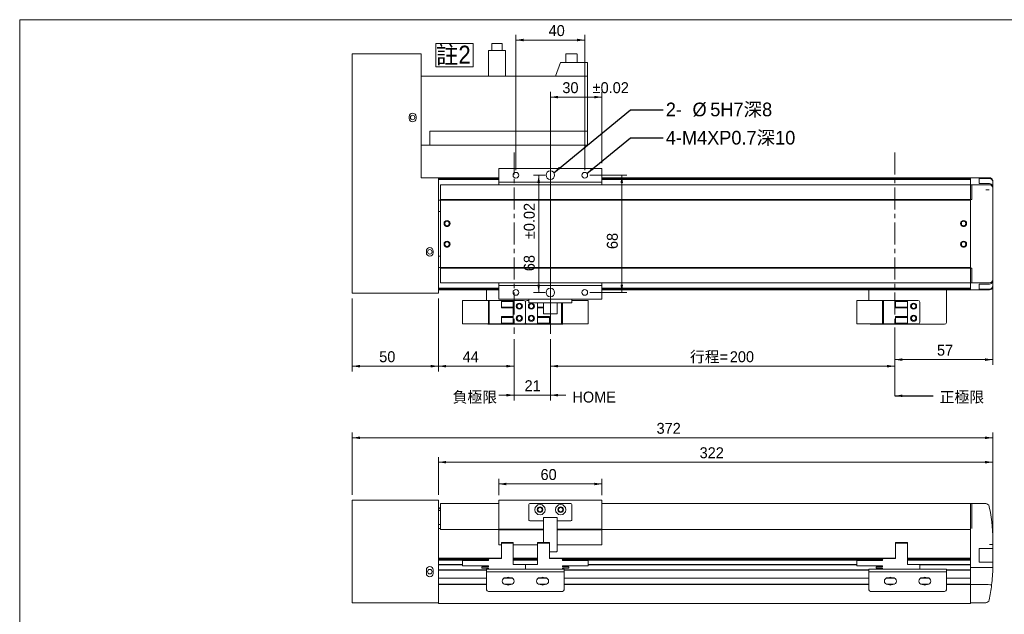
# Model space of a CAD drawing. Header units: millimetres. Extents: x 4 to 887, y 3 to 627.
# Tile 2 of 3: x 4 to 575, y 282 to 627. Entities that reach past the tile are written whole.
import ezdxf

# ---------------------------------------------------------------- set-up
doc = ezdxf.new("R2010")
doc.units = ezdxf.units.MM
doc.linetypes.add('CENTERX2', pattern=[20.32, 12.7, -2.54, 2.54, -2.54])
doc.layers.add('BORDER', color=7, linetype='Continuous', lineweight=0)
doc.styles.add('SLDTEXTSTYLE0', font='swtxt.ttf', dxfattribs={"width": 0.993})
doc.styles.add('SLDTEXTSTYLE1', font='GOTHIC.TTF', dxfattribs={"width": 0.913})
doc.styles.get("Standard").update_dxf_attribs({"font": 'swtxt.ttf'})
doc.dimstyles.new('SLDDIMSTYLE0', dxfattribs={"dimtxt": 6.207103, "dimasz": 4.5, "dimexe": 0, "dimexo": 0.0625, "dimgap": 1.551776, "dimtad": 1, "dimtoh": 1, "dimdec": 3, "dimzin": 12, "dimdsep": 46, "dimtxsty": 'SLDTEXTSTYLE0', "dimsah": 1, "dimcen": 0.09, "dimadec": 0, "dimazin": 0, "dimtfac": 1, "dimtdec": 3, "dimtofl": 0, "dimtmove": 0, "dimatfit": 3, "dimfxl": 0, "dimtolj": 1, "dimtzin": 12, "dimarcsym": 0})
doc.dimstyles.new('SLDDIMSTYLE1', dxfattribs={"dimtxt": 6.207103, "dimasz": 4.5, "dimexe": 0, "dimexo": 0.0625, "dimgap": 1.551776, "dimtad": 1, "dimtoh": 1, "dimdec": 0, "dimzin": 12, "dimdsep": 46, "dimtxsty": 'SLDTEXTSTYLE0', "dimsah": 1, "dimcen": 0.09, "dimadec": 0, "dimazin": 0, "dimtfac": 1, "dimtdec": 3, "dimtofl": 0, "dimtmove": 0, "dimatfit": 3, "dimfxl": 0, "dimtolj": 1, "dimtzin": 12, "dimarcsym": 0})
doc.dimstyles.new('SLDDIMSTYLE2', dxfattribs={"dimtxt": 4.5, "dimasz": 4.5, "dimexe": 0, "dimexo": 0.0625, "dimgap": 1.125, "dimtad": 0, "dimtih": 1, "dimtoh": 1, "dimdec": 0, "dimzin": 0, "dimdsep": 46, "dimtxsty": 'Standard', "dimsah": 1, "dimcen": 0.09, "dimadec": 0, "dimazin": 0, "dimtfac": 1, "dimtdec": 0, "dimtofl": 0, "dimtmove": 0, "dimatfit": 3, "dimfxl": 0, "dimtolj": 1, "dimtzin": 0, "dimarcsym": 0})
doc.dimstyles.new('SLDDIMSTYLE3', dxfattribs={"dimtxt": 6.207103, "dimasz": 4.5, "dimexe": 0, "dimexo": 0.0625, "dimgap": 1.551776, "dimtad": 1, "dimtoh": 1, "dimdec": 3, "dimzin": 12, "dimdsep": 46, "dimtxsty": 'SLDTEXTSTYLE0', "dimsah": 1, "dimcen": 0.09, "dimadec": 0, "dimazin": 0, "dimtol": 1, "dimtp": 0.02, "dimtm": 0.02, "dimtfac": 1, "dimtofl": 0, "dimtmove": 0, "dimatfit": 3, "dimfxl": 0, "dimtolj": 1, "dimarcsym": 0})

# ---------------------------------------------------------------- blocks, each defined once
blk = doc.blocks.new('*D3')
at = {"layer": 'BORDER'}
for p, q in [((281.81, 350.83), (281.81, 360.24)), ((341.81, 357.24), (281.81, 357.24)), ((341.81, 350.83), (341.81, 360.24))]:
    blk.add_line(p, q, dxfattribs=at)
for points in [[(281.81, 357.24), (286.31, 356.49), (286.31, 357.99)], [(341.81, 357.24), (337.31, 357.99), (337.31, 356.49)]]:
    blk.add_solid(points, dxfattribs=at)
at = {"layer": 'BORDER', "insert": (306.12, 365.9), "char_height": 6.35, "attachment_point": 1, "style": 'SLDTEXTSTYLE0'}
blk.add_mtext('60', dxfattribs=at)
blk = doc.blocks.new('*D4')
at = {"layer": 'BORDER'}
for p, q in [((246.81, 350.93), (246.81, 372.89)), ((568.81, 325.08), (568.81, 372.89)), ((246.81, 369.89), (568.81, 369.89))]:
    blk.add_line(p, q, dxfattribs=at)
for points in [[(246.81, 369.89), (251.31, 369.14), (251.31, 370.64)], [(568.81, 369.89), (564.31, 370.64), (564.31, 369.14)]]:
    blk.add_solid(points, dxfattribs=at)
at = {"layer": 'BORDER', "insert": (398.5, 378.55), "char_height": 6.35, "attachment_point": 1, "style": 'SLDTEXTSTYLE0'}
blk.add_mtext('322', dxfattribs=at)
blk = doc.blocks.new('*D5')
at = {"layer": 'BORDER'}
for p, q in [((196.81, 350.93), (196.81, 387.06)), ((196.81, 384.06), (568.81, 384.06)), ((568.81, 325.08), (568.81, 387.06))]:
    blk.add_line(p, q, dxfattribs=at)
for points in [[(196.81, 384.06), (201.31, 383.31), (201.31, 384.81)], [(568.81, 384.06), (564.31, 384.81), (564.31, 383.31)]]:
    blk.add_solid(points, dxfattribs=at)
at = {"layer": 'BORDER', "insert": (373.5, 392.72), "char_height": 6.35, "attachment_point": 1, "style": 'SLDTEXTSTYLE0'}
blk.add_mtext('372', dxfattribs=at)
blk = doc.blocks.new('*D14')
at = {"layer": 'BORDER'}
for p, q in [((246.81, 464.97), (246.81, 422.62)), ((290.81, 441.34), (290.81, 422.62)), ((290.81, 425.62), (246.81, 425.62))]:
    blk.add_line(p, q, dxfattribs=at)
for points in [[(246.81, 425.62), (251.31, 424.87), (251.31, 426.37)], [(290.81, 425.62), (286.31, 426.37), (286.31, 424.87)]]:
    blk.add_solid(points, dxfattribs=at)
at = {"layer": 'BORDER', "insert": (260.88, 434.28), "char_height": 6.35, "attachment_point": 1, "style": 'SLDTEXTSTYLE0'}
blk.add_mtext('44', dxfattribs=at)
blk = doc.blocks.new('*D15')
at = {"layer": 'BORDER'}
for p, q in [((290.81, 441.34), (290.81, 405.8)), ((311.81, 441.34), (311.81, 405.8)), ((290.81, 408.8), (281.81, 408.8)), ((290.81, 408.8), (311.81, 408.8)), ((311.81, 408.8), (320.81, 408.8))]:
    blk.add_line(p, q, dxfattribs=at)
for points in [[(290.81, 408.8), (286.31, 409.55), (286.31, 408.05)], [(311.81, 408.8), (316.31, 408.05), (316.31, 409.55)]]:
    blk.add_solid(points, dxfattribs=at)
at = {"layer": 'BORDER', "insert": (296.82, 417.46), "char_height": 6.35, "attachment_point": 1, "style": 'SLDTEXTSTYLE0'}
blk.add_mtext('21', dxfattribs=at)
blk = doc.blocks.new('*D16')
at = {"layer": 'BORDER'}
for p, q in [((311.81, 441.34), (311.81, 422.62)), ((511.81, 441.34), (511.81, 422.62)), ((311.81, 425.62), (511.81, 425.62))]:
    blk.add_line(p, q, dxfattribs=at)
for points in [[(311.81, 425.62), (316.31, 424.87), (316.31, 426.37)], [(511.81, 425.62), (507.31, 426.37), (507.31, 424.87)]]:
    blk.add_solid(points, dxfattribs=at)
at = {"layer": 'BORDER', "char_height": 6.35, "attachment_point": 1, "style": 'SLDTEXTSTYLE0'}
for s, insert in [('行程=', (392.91, 434.28)), ('200', (416.04, 434.28))]:
    blk.add_mtext(s, dxfattribs=dict(at, insert=insert))
blk = doc.blocks.new('*D17')
at = {"layer": 'BORDER'}
for p, q in [((568.82, 472.97), (568.82, 426.43)), ((511.81, 441.34), (511.81, 426.43)), ((568.82, 429.43), (511.81, 429.43))]:
    blk.add_line(p, q, dxfattribs=at)
for points in [[(511.81, 429.43), (516.31, 428.68), (516.31, 430.18)], [(568.82, 429.43), (564.32, 430.18), (564.32, 428.68)]]:
    blk.add_solid(points, dxfattribs=at)
at = {"layer": 'BORDER', "insert": (536.36, 438.09), "char_height": 6.35, "attachment_point": 1, "style": 'SLDTEXTSTYLE0'}
blk.add_mtext('57', dxfattribs=at)
blk = doc.blocks.new('*D18')
at = {"layer": 'BORDER'}
for p, q in [((334.81, 536.47), (356.3, 536.47)), ((353.3, 536.47), (353.3, 468.47)), ((334.81, 468.47), (356.3, 468.47))]:
    blk.add_line(p, q, dxfattribs=at)
for points in [[(353.3, 536.47), (352.55, 531.97), (354.05, 531.97)], [(353.3, 468.47), (354.05, 472.97), (352.55, 472.97)]]:
    blk.add_solid(points, dxfattribs=at)
at = {"layer": 'BORDER', "insert": (344.64, 493.63), "char_height": 6.35, "attachment_point": 1, "rotation": 90, "style": 'SLDTEXTSTYLE0'}
blk.add_mtext('68', dxfattribs=at)
blk = doc.blocks.new('*D19')
at = {"layer": 'BORDER'}
for p, q in [((196.81, 464.97), (196.81, 422.62)), ((246.81, 464.97), (246.81, 422.62)), ((196.81, 425.62), (246.81, 425.62))]:
    blk.add_line(p, q, dxfattribs=at)
for points in [[(196.81, 425.62), (201.31, 424.87), (201.31, 426.37)], [(246.81, 425.62), (242.31, 426.37), (242.31, 424.87)]]:
    blk.add_solid(points, dxfattribs=at)
at = {"layer": 'BORDER', "insert": (212.43, 434.28), "char_height": 6.35, "attachment_point": 1, "style": 'SLDTEXTSTYLE0'}
blk.add_mtext('50', dxfattribs=at)
blk = doc.blocks.new('*D20')
at = {"layer": 'BORDER'}
for p, q in [((291.81, 539.47), (291.81, 617.95)), ((331.81, 539.47), (331.81, 617.95)), ((291.81, 614.95), (331.81, 614.95))]:
    blk.add_line(p, q, dxfattribs=at)
for points in [[(291.81, 614.95), (296.31, 614.2), (296.31, 615.7)], [(331.81, 614.95), (327.31, 615.7), (327.31, 614.2)]]:
    blk.add_solid(points, dxfattribs=at)
at = {"layer": 'BORDER', "insert": (310.81, 623.61), "char_height": 6.35, "attachment_point": 1, "style": 'SLDTEXTSTYLE0'}
blk.add_mtext('40', dxfattribs=at)
blk = doc.blocks.new('*D21')
at = {"layer": 'BORDER'}
for p, q in [((311.81, 539.47), (311.81, 584.82)), ((341.81, 543.47), (341.81, 584.82)), ((311.81, 581.82), (341.81, 581.82))]:
    blk.add_line(p, q, dxfattribs=at)
for points in [[(311.81, 581.82), (316.31, 581.07), (316.31, 582.57)], [(341.81, 581.82), (337.31, 582.57), (337.31, 581.07)]]:
    blk.add_solid(points, dxfattribs=at)
at = {"layer": 'BORDER', "char_height": 6.35, "attachment_point": 1, "style": 'SLDTEXTSTYLE0'}
for s, insert in [('30', (318.8, 590.48)), ('±0.02', (336.37, 590.48))]:
    blk.add_mtext(s, dxfattribs=dict(at, insert=insert))
blk = doc.blocks.new('*D22')
at = {"layer": 'BORDER'}
for p, q in [((308.81, 536.47), (302.05, 536.47)), ((305.05, 536.47), (305.05, 468.47)), ((308.81, 468.47), (302.05, 468.47))]:
    blk.add_line(p, q, dxfattribs=at)
for points in [[(305.05, 536.47), (304.3, 531.97), (305.8, 531.97)], [(305.05, 468.47), (305.8, 472.97), (304.3, 472.97)]]:
    blk.add_solid(points, dxfattribs=at)
at = {"layer": 'BORDER', "char_height": 6.35, "attachment_point": 1, "rotation": 90, "style": 'SLDTEXTSTYLE0'}
for s, insert in [('±0.02', (296.39, 499.36)), ('68', (296.39, 480.76))]:
    blk.add_mtext(s, dxfattribs=dict(at, insert=insert))
blk = doc.blocks.new('SW_NOTE_4')
at = {"layer": 'BORDER', "color": 0, "char_height": 7.938, "attachment_point": 1, "style": 'SLDTEXTSTYLE0'}
for s, insert in [('2-', (1.51, 4.13, 29.95)), ('%%c', (17.03, 4.13, 29.95)), ('5H7深8', (27.31, 4.13, 29.95))]:
    blk.add_mtext(s, dxfattribs=dict(at, insert=insert))
blk = doc.blocks.new('SW_NOTE_6')
at = {"layer": 'BORDER', "color": 0}
for p, q in [((-0.01, 1.13), (-0.01, 14.7)), ((-0.01, 14.7), (21.74, 14.7)), ((21.74, 14.7), (21.74, 1.13)), ((21.74, 1.13), (-0.01, 1.13))]:
    blk.add_line(p, q, dxfattribs=at)
at = {"layer": 'BORDER', "color": 0, "insert": (0, 13.41), "char_height": 10.5, "attachment_point": 1, "style": 'SLDTEXTSTYLE1'}
blk.add_mtext('註2', dxfattribs=at)

msp = doc.modelspace()

# ---------------------------------------------------------------- linework, layer by layer
at = {"color": 7, "linetype": 'Continuous', "lineweight": 15}
for p, q in [((277.8099, 612.9654), (277.8099, 608.9654)), ((277.8099, 612.9654), (283.8099, 612.9654)), ((283.8099, 608.9654), (283.8099, 612.9654)), ((236.8099, 606.9654), (196.8099, 606.9654)), ((236.8099, 606.9654), (196.8099, 606.9654)), ((196.8099, 606.9654), (196.8099, 467.9654)), ((233.8099, 606.9654), (229.8099, 606.9654)), ((229.8099, 606.9654), (233.8099, 606.9654)), ((236.8099, 534.9654), (236.8099, 606.9654)), ((285.8099, 608.9654), (275.8099, 608.9654)), ((275.8099, 608.9654), (285.8099, 608.9654)), ((275.8099, 608.9654), (275.8099, 593.9654)), ((277.8099, 608.9654), (283.8099, 608.9654)), ((285.8099, 608.9654), (285.8099, 593.9654)), ((320.8099, 606.9654), (320.8099, 601.9654)), ((320.8099, 606.9654), (327.2656, 606.9654)), ((327.3099, 601.9654), (327.3099, 606.9654)), ((317.8099, 601.9654), (314.8099, 593.9654)), ((317.8099, 601.9654), (314.8099, 593.9654)), ((317.8099, 601.9654), (333.3099, 601.9654)), ((333.3099, 601.9654), (317.8099, 601.9654)), ((320.8099, 601.9654), (327.3099, 601.9654)), ((333.3099, 601.9654), (333.3099, 593.9654)), ((236.8099, 593.9654), (333.3099, 593.9654)), ((236.8099, 593.9654), (241.8099, 593.9654)), ((241.8099, 593.9654), (314.8099, 593.9654)), ((275.8099, 593.9654), (285.8099, 593.9654)), ((314.8099, 593.9654), (333.3099, 593.9654)), ((333.3099, 561.9654), (333.3099, 593.9654)), ((229.8099, 570.4654), (229.8099, 569.4654)), ((233.8099, 569.4654), (233.8099, 570.4654)), ((241.8099, 553.9654), (241.8099, 561.9654)), ((241.8099, 561.9654), (333.3099, 561.9654)), ((241.8099, 561.9654), (333.3099, 561.9654)), ((333.3099, 558.9654), (333.3099, 561.9654)), ((333.3099, 553.9654), (333.3099, 558.9654)), ((236.8099, 553.9654), (241.8099, 553.9654)), ((241.8099, 553.9654), (333.3099, 553.9654)), ((341.8099, 540.4654), (281.8099, 540.4654)), ((281.8099, 532.4654), (281.8099, 540.4654)), ((341.8099, 532.4654), (341.8099, 540.4654)), ((246.81, 534.9654), (236.8099, 534.9654)), ((246.81, 534.9654), (236.8099, 534.9654)), ((246.81, 467.9654), (246.81, 534.9654)), ((281.8099, 534.9654), (246.81, 534.9654)), ((281.8099, 534.35), (246.81, 534.35)), ((281.8099, 534.2305), (246.81, 534.2305)), ((281.8099, 534.1541), (246.81, 534.1541)), ((281.8099, 534.0191), (246.81, 534.0191)), ((341.8099, 532.4654), (281.8099, 532.4654)), ((281.8099, 532.4654), (281.8099, 530.9654)), ((555.8099, 534.9654), (341.8099, 534.9654)), ((555.8099, 534.35), (341.8099, 534.35)), ((555.8099, 534.2305), (341.8099, 534.2305)), ((555.8099, 534.1541), (341.8099, 534.1541)), ((555.8099, 534.0191), (341.8099, 534.0191)), ((341.8099, 532.4654), (341.8099, 530.9654)), ((566.8026, 534.9654), (555.8099, 534.9654)), ((555.8099, 534.9654), (555.8099, 531.2655)), ((566.1117, 534.9654), (555.8099, 534.9654)), ((555.8099, 534.35), (555.8099, 534.9654)), ((555.8099, 534.1541), (555.8099, 534.2305)), ((555.8099, 532.1582), (555.8099, 534.0191)), ((560.8099, 534.5899), (566.8171, 534.5899)), ((560.8099, 534.5899), (560.8099, 531.6097)), ((566.8026, 534.9654), (566.805, 534.9654)), ((568.8133, 532.5571), (568.8133, 529.1394)), ((568.8177, 532.755), (568.8174, 532.7401)), ((568.8209, 528.9654), (568.8209, 532.755)), ((248.0599, 530.9654), (556.5599, 530.9654)), ((248.0599, 527.9654), (248.0599, 530.9654)), ((248.0599, 530.9654), (556.5599, 530.9654)), ((248.06, 522.4654), (248.0599, 527.9654)), ((555.8099, 531.2655), (555.8099, 530.9654)), ((564.908, 530.9654), (555.8099, 530.9654)), ((555.8099, 530.9654), (555.8099, 527.9654)), ((555.8099, 527.9654), (555.8099, 502.4654)), ((556.5599, 527.9654), (556.5599, 530.9654)), ((566.8099, 530.9654), (556.5599, 530.9654)), ((556.5599, 522.4654), (556.5599, 527.9654)), ((566.81, 531.6097), (560.8099, 531.6097)), ((564.702, 527.9654), (566.6588, 527.9654)), ((564.908, 530.9654), (566.8143, 530.9654)), ((568.8099, 529.3108), (568.8099, 529.1747)), ((568.8209, 475.9654), (568.8209, 528.9654)), ((246.81, 521.9654), (248.06, 521.9654)), ((248.06, 521.9654), (246.81, 521.9654)), ((248.06, 522.4654), (556.5599, 522.4654)), ((248.06, 522.0654), (248.06, 522.4654)), ((248.06, 522.0654), (555.8099, 522.0654)), ((248.06, 482.8654), (248.06, 522.0654)), ((246.8099, 515.4654), (248.0599, 515.4654)), ((246.8099, 515.4654), (248.0599, 515.4654)), ((555.8099, 502.4654), (555.8099, 476.9654)), ((239.8099, 492.4654), (239.8099, 491.4654)), ((243.8099, 491.4654), (243.8099, 492.4654)), ((248.0599, 489.4654), (246.8099, 489.4654)), ((248.06, 482.9654), (246.81, 482.9654)), ((248.0599, 476.9654), (248.06, 482.4654)), ((248.06, 482.8654), (555.8099, 482.8654)), ((248.06, 482.4654), (248.06, 482.8654)), ((248.06, 482.4654), (556.5599, 482.4654)), ((556.5599, 476.9654), (556.5599, 482.4654)), ((248.0599, 473.9654), (248.0599, 476.9654)), ((555.8099, 476.9654), (555.8099, 473.9654)), ((556.5599, 473.9654), (556.5599, 476.9654)), ((568.8099, 475.7562), (568.8099, 475.6201)), ((568.8133, 475.7914), (568.8133, 472.3738)), ((568.8209, 472.1759), (568.8209, 475.9654)), ((281.8099, 470.9118), (246.81, 470.9118)), ((281.8099, 470.7768), (246.81, 470.7768)), ((281.8099, 470.7004), (246.81, 470.7004)), ((281.8099, 470.5808), (246.81, 470.5808)), ((246.81, 470.1208), (281.8099, 470.1208)), ((274.8099, 469.9654), (246.81, 469.9654)), ((248.0599, 473.9654), (556.5599, 473.9654)), ((274.8099, 463.7654), (274.8099, 469.9654)), ((281.8099, 469.9654), (274.8099, 469.9654)), ((281.8099, 473.9654), (281.8099, 472.4654)), ((341.8099, 472.4654), (281.8099, 472.4654)), ((281.8099, 464.4654), (281.8099, 472.4654)), ((341.8099, 473.9654), (341.8099, 472.4654)), ((341.8099, 464.4654), (341.8099, 472.4654)), ((555.8099, 470.9118), (341.8099, 470.9118)), ((555.8099, 470.7768), (341.8099, 470.7768)), ((555.8099, 470.7004), (341.8099, 470.7004)), ((555.8099, 470.5808), (341.8099, 470.5808)), ((341.8099, 470.1208), (555.8099, 470.1208)), ((496.8099, 469.9654), (341.8099, 469.9654)), ((541.8099, 469.9654), (496.8099, 469.9654)), ((496.8099, 463.7654), (496.8099, 469.9654)), ((541.8099, 450.9654), (541.8099, 469.9654)), ((555.8099, 469.9654), (541.8099, 469.9654)), ((564.908, 473.9654), (555.8099, 473.9654)), ((555.8099, 473.9654), (555.8099, 473.6653)), ((555.8099, 473.6653), (555.8099, 469.9654)), ((555.8099, 470.9118), (555.8099, 472.7727)), ((555.8099, 470.7004), (555.8099, 470.7768)), ((555.8099, 470.1208), (555.8099, 470.5808)), ((566.8026, 469.9654), (555.8099, 469.9654)), ((566.81, 473.9654), (556.5599, 473.9654)), ((560.8099, 470.3409), (560.8099, 473.3212)), ((560.8099, 473.3212), (566.81, 473.3212)), ((566.8171, 470.3409), (560.8099, 470.3409)), ((566.8209, 473.9654), (564.908, 473.9654)), ((566.805, 469.9654), (566.8026, 469.9654)), ((568.8173, 472.1969), (568.8177, 472.1759)), ((196.8099, 467.9654), (246.81, 467.9654)), ((260.81, 463.7654), (260.81, 450.1654)), ((260.81, 463.7654), (275.8099, 463.7654)), ((275.8099, 450.1654), (275.8099, 463.7654)), ((275.8099, 463.7654), (276.3099, 463.7654)), ((276.3099, 463.7654), (276.3099, 450.1654)), ((276.3099, 463.7654), (283.3599, 463.7654)), ((341.8099, 464.4654), (281.8099, 464.4654)), ((283.3599, 463.2654), (283.3599, 463.7654)), ((283.3599, 463.7654), (290.31, 463.7654)), ((290.31, 463.2654), (283.3599, 463.2654)), ((283.3599, 463.2654), (283.3599, 459.9654)), ((290.31, 463.7654), (290.31, 463.2654)), ((290.31, 463.7654), (296.3099, 463.7654)), ((290.31, 459.9654), (290.31, 463.2654)), ((299.3099, 463.7654), (298.3099, 463.7654)), ((299.3099, 462.4654), (299.3099, 464.4654)), ((324.3099, 464.4654), (324.3099, 462.4654)), ((333.8099, 463.7654), (324.3099, 463.7654)), ((333.8099, 450.1654), (333.8099, 463.7654)), ((489.8099, 463.7654), (489.8099, 450.1654)), ((489.8099, 463.7654), (504.8099, 463.7654)), ((504.8099, 450.1654), (504.8099, 463.7654)), ((504.8099, 463.7654), (505.31, 463.7654)), ((505.31, 463.7654), (505.31, 450.1654)), ((505.31, 463.7654), (512.3599, 463.7654)), ((512.3599, 463.2654), (512.3599, 463.7654)), ((512.3599, 463.7654), (519.31, 463.7654)), ((519.31, 463.2654), (512.3599, 463.2654)), ((512.3599, 463.2654), (512.3599, 459.9654)), ((519.31, 463.7654), (519.31, 463.2654)), ((519.31, 463.7654), (525.3099, 463.7654)), ((519.31, 459.9654), (519.31, 463.2654)), ((283.3599, 459.9654), (290.31, 459.9654)), ((283.3599, 459.4654), (283.3599, 459.9654)), ((290.31, 459.4654), (283.3599, 459.4654)), ((290.31, 459.9654), (290.31, 459.4654)), ((290.31, 459.4654), (290.31, 454.4654)), ((297.3099, 462.7654), (297.3099, 451.1654)), ((297.3099, 451.1654), (297.3099, 462.7654)), ((299.8099, 462.4654), (299.3099, 462.4654)), ((299.8099, 462.4654), (323.8099, 462.4654)), ((304.3099, 459.9654), (304.3099, 462.4654)), ((304.3099, 459.9654), (307.8099, 459.9654)), ((304.3099, 459.4654), (304.3099, 459.9654)), ((307.8099, 459.4654), (304.3099, 459.4654)), ((304.3099, 454.4654), (304.3099, 459.4654)), ((307.8099, 455.9654), (307.8099, 462.4654)), ((315.8099, 455.9654), (315.8099, 462.4654)), ((318.3099, 450.1654), (318.3099, 462.4654)), ((318.8099, 462.4654), (318.8099, 450.1654)), ((324.3099, 462.4654), (323.8099, 462.4654)), ((512.3599, 459.9654), (519.31, 459.9654)), ((512.3599, 459.4654), (512.3599, 459.9654)), ((519.31, 459.4654), (512.3599, 459.4654)), ((519.31, 459.9654), (519.31, 459.4654)), ((519.31, 459.4654), (519.31, 454.4654)), ((526.3099, 462.7654), (526.3099, 451.1654)), ((283.3599, 454.4654), (290.31, 454.4654)), ((283.3599, 453.9654), (283.3599, 454.4654)), ((290.31, 453.9654), (283.3599, 453.9654)), ((283.3599, 450.6654), (283.3599, 453.9654)), ((290.31, 454.4654), (290.31, 453.9654)), ((290.31, 453.9654), (290.31, 450.6654)), ((304.3099, 454.4654), (311.2599, 454.4654)), ((304.3099, 453.9654), (304.3099, 454.4654)), ((311.2599, 453.9654), (304.3099, 453.9654)), ((304.3099, 453.9654), (304.3099, 450.6654)), ((315.8099, 455.9654), (307.8099, 455.9654)), ((311.2599, 454.4654), (311.2599, 453.9654)), ((311.2599, 450.6654), (311.2599, 453.9654)), ((512.3599, 454.4654), (519.31, 454.4654)), ((512.3599, 453.9654), (512.3599, 454.4654)), ((512.3599, 450.6654), (512.3599, 453.9654)), ((519.31, 453.9654), (512.3599, 453.9654)), ((519.31, 454.4654), (519.31, 453.9654)), ((519.31, 453.9654), (519.31, 450.6654)), ((260.81, 450.1654), (275.8099, 450.1654)), ((276.3099, 450.1654), (275.8099, 450.1654)), ((318.8099, 449.9654), (275.8099, 449.9654)), ((283.3599, 450.1654), (276.3099, 450.1654)), ((283.3599, 450.6654), (290.31, 450.6654)), ((283.3599, 450.1654), (283.3599, 450.6654)), ((290.31, 450.1654), (283.3599, 450.1654)), ((290.31, 450.6654), (290.31, 450.1654)), ((290.31, 450.1654), (296.3099, 450.1654)), ((304.3099, 450.1654), (298.3099, 450.1654)), ((304.3099, 450.6654), (311.2599, 450.6654)), ((304.3099, 450.1654), (304.3099, 450.6654)), ((311.2599, 450.1654), (304.3099, 450.1654)), ((311.2599, 450.6654), (311.2599, 450.1654)), ((318.3099, 450.1654), (311.2599, 450.1654)), ((318.8099, 450.1654), (318.3099, 450.1654)), ((333.8099, 450.1654), (318.8099, 450.1654)), ((489.8099, 450.1654), (504.8099, 450.1654)), ((540.8099, 449.9654), (497.8099, 449.9654)), ((505.31, 450.1654), (504.8099, 450.1654)), ((512.3599, 450.1654), (505.31, 450.1654)), ((512.3599, 450.6654), (519.31, 450.6654)), ((512.3599, 450.1654), (512.3599, 450.6654)), ((519.31, 450.1654), (512.3599, 450.1654)), ((519.31, 450.6654), (519.31, 450.1654)), ((519.31, 450.1654), (525.3099, 450.1654)), ((196.8099, 347.933), (196.8099, 288.333)), ((196.8099, 347.933), (246.81, 347.933)), ((236.8099, 347.933), (196.8099, 347.933)), ((229.8099, 347.933), (233.8099, 347.933)), ((233.8099, 347.933), (229.8099, 347.933)), ((246.81, 347.933), (236.8099, 347.933)), ((239.8099, 347.933), (243.8099, 347.933)), ((243.8099, 347.933), (239.8099, 347.933)), ((246.81, 347.933), (246.8099, 288.333)), ((248.0599, 345.833), (281.8099, 345.833)), ((248.0599, 342.833), (248.0599, 345.833)), ((248.0599, 345.833), (281.8099, 345.833)), ((341.8099, 347.833), (281.8099, 347.833)), ((281.8099, 331.083), (281.8099, 347.833)), ((299.3099, 345.333), (299.3099, 336.333)), ((299.8099, 345.833), (323.8099, 345.833)), ((324.3099, 345.333), (324.3099, 336.333)), ((341.8099, 331.083), (341.8099, 347.833)), ((341.8099, 345.833), (556.5599, 345.833)), ((341.8099, 345.833), (556.5599, 345.833)), ((564.702, 345.833), (555.8099, 345.833)), ((555.8099, 345.833), (555.8099, 342.833)), ((556.5599, 342.833), (556.5599, 345.833)), ((564.702, 345.833), (556.5599, 345.833)), ((246.8099, 341.833), (248.06, 341.833)), ((248.06, 341.833), (246.8099, 341.833)), ((248.0599, 331.333), (248.0599, 342.833)), ((315.8099, 337.833), (307.8099, 337.833)), ((307.8099, 337.833), (307.8099, 323.333)), ((315.8099, 318.333), (315.8099, 337.833)), ((555.8099, 342.833), (555.8099, 321.4589)), ((556.5599, 331.333), (556.5599, 342.833)), ((248.06, 333.733), (246.81, 333.733)), ((248.0599, 331.333), (248.06, 333.733)), ((299.8099, 335.833), (307.8099, 335.833)), ((315.8099, 335.833), (323.8099, 335.833)), ((248.0599, 331.333), (246.81, 331.333)), ((248.0599, 330.733), (248.0599, 331.333)), ((248.0599, 330.733), (281.8099, 330.733)), ((307.8099, 331.083), (281.8099, 331.083)), ((281.8099, 331.083), (281.8099, 330.583)), ((281.8099, 329.927), (281.8099, 330.583)), ((281.8099, 330.583), (307.8099, 330.583)), ((281.8099, 321.927), (281.8099, 329.927)), ((341.8099, 331.083), (315.8099, 331.083)), ((315.8099, 330.583), (341.8099, 330.583)), ((341.8099, 331.083), (341.8099, 330.583)), ((341.8099, 330.733), (555.8099, 330.733)), ((341.8099, 329.927), (341.8099, 330.583)), ((341.8099, 321.927), (341.8099, 329.927)), ((281.8099, 321.927), (283.3599, 321.927)), ((283.3599, 323.333), (290.31, 323.333)), ((283.3599, 322.833), (283.3599, 323.333)), ((283.3599, 322.833), (283.3599, 314.033)), ((290.31, 322.833), (283.3599, 322.833)), ((290.31, 323.333), (290.31, 322.833)), ((290.31, 322.833), (290.31, 310.433)), ((290.31, 322.833), (290.31, 314.033)), ((290.31, 321.927), (304.3099, 321.927)), ((304.3099, 323.333), (311.2599, 323.333)), ((304.3099, 322.833), (304.3099, 323.333)), ((304.3099, 322.833), (304.3099, 310.433)), ((311.2599, 322.833), (304.3099, 322.833)), ((304.3099, 322.833), (304.3099, 314.033)), ((311.2599, 323.333), (311.2599, 322.833)), ((311.2599, 322.833), (311.2599, 314.033)), ((315.8099, 321.927), (341.8099, 321.927)), ((512.3599, 323.333), (519.31, 323.333)), ((512.3599, 322.833), (512.3599, 323.333)), ((512.3599, 322.833), (512.3599, 314.033)), ((519.31, 322.833), (512.3599, 322.833)), ((519.31, 323.333), (519.31, 322.833)), ((519.31, 323.333), (519.31, 322.833)), ((519.31, 322.833), (519.31, 310.433)), ((519.31, 322.833), (519.31, 314.033)), ((555.8099, 321.4589), (555.8099, 320.4052)), ((555.8099, 320.4052), (555.8099, 308.833)), ((568.8099, 322.083), (568.8099, 321.4589)), ((568.8099, 321.4589), (568.8099, 319.833)), ((315.3099, 317.833), (311.2599, 317.833)), ((555.8099, 314.2255), (555.8099, 318.8421)), ((560.8099, 311.833), (560.8099, 319.833)), ((560.8099, 319.833), (566.81, 319.833)), ((568.8099, 319.833), (560.8099, 319.833)), ((568.5889, 319.833), (566.81, 319.833)), ((568.8099, 319.833), (568.5889, 319.833)), ((568.8099, 319.833), (568.8099, 312.083)), ((283.3599, 314.2255), (246.81, 314.2255)), ((276.0209, 313.744), (246.81, 313.744)), ((275.8099, 313.4539), (246.81, 313.4539)), ((275.8099, 312.9684), (246.81, 312.9684)), ((246.81, 310.4406), (260.81, 310.4406)), ((260.81, 310.333), (246.81, 310.333)), ((260.81, 309.754), (260.81, 312.8353)), ((260.81, 312.8353), (275.8099, 312.8353)), ((260.81, 309.754), (275.8099, 309.754)), ((272.01, 309.133), (272.01, 308.433)), ((272.01, 309.133), (275.8099, 309.133)), ((276.3099, 314.033), (275.8099, 313.533)), ((275.8099, 313.533), (275.8099, 312.8353)), ((275.8099, 309.754), (275.8099, 309.133)), ((283.3599, 314.033), (276.3099, 314.033)), ((304.3099, 314.2255), (290.31, 314.2255)), ((304.3099, 313.744), (290.31, 313.744)), ((304.3099, 313.4539), (290.31, 313.4539)), ((304.3099, 312.9684), (290.31, 312.9684)), ((290.31, 310.4406), (304.3099, 310.4406)), ((290.31, 310.433), (296.3099, 310.433)), ((296.3099, 310.433), (297.3099, 310.433)), ((297.3099, 310.433), (297.3099, 307.833)), ((297.3099, 307.833), (297.3099, 310.433)), ((297.3099, 310.433), (298.3099, 310.433)), ((304.3099, 310.433), (298.3099, 310.433)), ((512.3599, 314.2255), (311.2599, 314.2255)), ((318.3099, 314.033), (311.2599, 314.033)), ((318.8099, 313.533), (318.3099, 314.033)), ((505.0209, 313.744), (318.599, 313.744)), ((318.8099, 313.533), (318.8099, 312.8353)), ((504.8099, 313.4539), (318.8099, 313.4539)), ((504.8099, 312.9684), (318.8099, 312.9684)), ((333.8099, 312.8353), (318.8099, 312.8353)), ((333.8099, 309.754), (318.8099, 309.754)), ((318.8099, 309.754), (318.8099, 309.133)), ((322.6099, 309.133), (318.8099, 309.133)), ((322.6099, 308.433), (322.6099, 309.133)), ((333.8099, 312.8353), (333.8099, 309.754)), ((333.8099, 310.4406), (489.8099, 310.4406)), ((489.8099, 310.333), (333.8099, 310.333)), ((489.8099, 309.754), (489.8099, 312.8353)), ((489.8099, 312.8353), (504.8099, 312.8353)), ((489.8099, 309.754), (504.8099, 309.754)), ((501.01, 309.133), (501.01, 308.433)), ((501.01, 309.133), (504.8099, 309.133)), ((505.31, 314.033), (504.8099, 313.533)), ((504.8099, 313.533), (504.8099, 312.8353)), ((504.8099, 309.754), (504.8099, 309.133)), ((512.3599, 314.033), (505.31, 314.033)), ((555.8099, 314.2255), (519.31, 314.2255)), ((555.8099, 313.744), (519.31, 313.744)), ((555.8099, 313.4539), (519.31, 313.4539)), ((555.8099, 312.9684), (519.31, 312.9684)), ((519.31, 310.4406), (555.8099, 310.4406)), ((519.31, 310.433), (525.3099, 310.433)), ((525.3099, 310.433), (526.3099, 310.433)), ((526.3099, 310.433), (526.31, 307.833)), ((555.8099, 310.333), (526.31, 310.333)), ((555.8099, 313.4539), (555.8099, 313.744)), ((555.8099, 310.4406), (555.8099, 312.9684)), ((566.8026, 308.833), (555.8099, 308.833)), ((555.8099, 308.833), (555.8099, 298.833)), ((566.8171, 311.833), (560.8099, 311.833)), ((568.8133, 311.833), (560.8099, 311.833)), ((566.805, 308.833), (566.8026, 308.833)), ((566.8171, 311.833), (568.8133, 311.833)), ((239.8099, 307.333), (239.8099, 305.333)), ((243.8099, 305.333), (243.8099, 307.333)), ((246.81, 307.333), (274.8099, 307.333)), ((274.8099, 307.2176), (246.81, 307.2176)), ((272.01, 308.433), (275.8099, 308.433)), ((274.8099, 306.233), (274.8099, 307.833)), ((274.8099, 307.833), (275.8099, 307.833)), ((275.8099, 306.233), (274.8099, 306.233)), ((274.8099, 295.833), (274.8099, 306.233)), ((275.8099, 308.433), (275.8099, 307.833)), ((318.8099, 307.833), (275.8099, 307.833)), ((318.8099, 306.233), (275.8099, 306.233)), ((322.6099, 308.433), (318.8099, 308.433)), ((318.8099, 308.433), (318.8099, 307.833)), ((318.8099, 307.833), (319.8099, 307.833)), ((319.8099, 306.233), (318.8099, 306.233)), ((319.8099, 307.833), (319.8099, 306.233)), ((319.8099, 307.333), (496.8099, 307.333)), ((496.8099, 307.2176), (319.8099, 307.2176)), ((319.8099, 295.833), (319.8099, 306.233)), ((496.8099, 306.233), (496.8099, 307.833)), ((496.8099, 307.833), (497.8099, 307.833)), ((497.8099, 306.233), (496.8099, 306.233)), ((496.8099, 295.833), (496.8099, 306.233)), ((540.8099, 307.833), (497.8099, 307.833)), ((540.8099, 306.233), (497.8099, 306.233)), ((501.01, 308.433), (504.8099, 308.433)), ((504.8099, 308.433), (504.8099, 307.833)), ((540.8099, 307.833), (541.8099, 307.833)), ((541.8099, 306.233), (540.8099, 306.233)), ((541.8099, 307.833), (541.8099, 306.233)), ((541.8099, 307.333), (555.8099, 307.333)), ((555.8099, 307.2176), (541.8099, 307.2176)), ((541.8099, 295.833), (541.8099, 306.233)), ((555.8099, 302.583), (555.8099, 307.2176)), ((274.8099, 302.583), (246.81, 302.583)), ((274.8099, 299.083), (246.81, 299.083)), ((274.8099, 298.833), (246.81, 298.833)), ((289.7782, 302.583), (284.8417, 302.583)), ((289.7782, 299.083), (284.8417, 299.083)), ((286.2792, 302.833), (285.8099, 302.833)), ((285.8099, 298.833), (286.2792, 298.833)), ((288.3407, 298.833), (286.2792, 298.833)), ((288.8099, 302.833), (288.3407, 302.833)), ((288.3407, 298.833), (288.8099, 298.833)), ((309.7782, 302.583), (304.8417, 302.583)), ((309.7782, 299.083), (304.8417, 299.083)), ((306.2792, 302.833), (305.8099, 302.833)), ((305.8099, 298.833), (306.2792, 298.833)), ((308.3407, 298.833), (306.2792, 298.833)), ((308.8099, 302.833), (308.3407, 302.833)), ((308.3407, 298.833), (308.8099, 298.833)), ((496.8099, 302.583), (319.8099, 302.583)), ((496.8099, 299.083), (319.8099, 299.083)), ((496.8099, 298.833), (319.8099, 298.833)), ((511.7782, 302.583), (506.8417, 302.583)), ((511.7782, 299.083), (506.8417, 299.083)), ((508.2792, 302.833), (507.8099, 302.833)), ((507.8099, 298.833), (508.2792, 298.833)), ((510.3407, 298.833), (508.2792, 298.833)), ((510.8099, 302.833), (510.3407, 302.833)), ((510.3407, 298.833), (510.8099, 298.833)), ((531.7782, 302.583), (526.8417, 302.583)), ((531.7782, 299.083), (526.8417, 299.083)), ((528.2792, 302.833), (527.8099, 302.833)), ((527.8099, 298.833), (528.2792, 298.833)), ((530.3407, 298.833), (528.2792, 298.833)), ((530.8099, 302.833), (530.3407, 302.833)), ((530.3407, 298.833), (530.8099, 298.833)), ((555.8099, 302.583), (541.8099, 302.583)), ((555.8099, 299.083), (541.8099, 299.083)), ((555.8099, 298.833), (541.8099, 298.833)), ((555.8099, 298.833), (555.8099, 299.083)), ((555.8099, 298.833), (555.8099, 289.4549)), ((566.1117, 298.833), (555.8099, 298.833)), ((555.8099, 288.9114), (555.8099, 298.833)), ((566.127, 298.8321), (566.1117, 298.833)), ((318.8099, 294.833), (275.8099, 294.833)), ((540.8099, 294.833), (497.8099, 294.833)), ((196.8099, 288.333), (246.8099, 288.333)), ((246.8099, 287.833), (246.8099, 288.333)), ((555.8099, 287.833), (246.8099, 287.833)), ((555.8099, 287.833), (555.8099, 288.9114)), ((564.702, 288.333), (555.8099, 288.333))]:
    msp.add_line(p, q, dxfattribs=at)
at = {"color": 7, "linetype": 'Continuous', "lineweight": 15, "flags": 128}
for points in [[(568.5889, 530.3425), (568.6025, 530.3108), (568.81, 529.3108)], [(568.81, 475.6201), (568.6025, 474.6201), (568.5889, 474.5884)], [(566.81, 322.0979), (566.8831, 322.0974), (567.249, 322.0947), (567.8701, 322.09), (568.3717, 322.0863), (568.6972, 322.0839), (568.81, 322.083)], [(568.8133, 311.833), (568.8196, 310.0858), (568.8034, 308.7302)], [(568.81, 312.083), (568.8105, 312.0445), (568.8133, 311.833)]]:
    msp.add_lwpolyline(points, dxfattribs=at)
at = {"color": 7, "linetype": 'Continuous', "lineweight": 15}
for centre, radius in [((231.8099, 569.9654), 1.3), ((291.8099, 536.4654), 1.65), ((311.8099, 536.4654), 2.5), ((331.8099, 536.4654), 1.65), ((251.8099, 508.4654), 1.75), ((251.8099, 508.4654), 1.3), ((551.8099, 508.4654), 1.75), ((551.8099, 508.4654), 1.3), ((251.8099, 496.4654), 1.75), ((251.8099, 496.4654), 1.3), ((551.8099, 496.4654), 1.75), ((551.8099, 496.4654), 1.3), ((241.8099, 491.9654), 1.3), ((291.8099, 468.4654), 1.65), ((311.8099, 468.4654), 2.5), ((331.8099, 468.4654), 1.65), ((293.8099, 460.4654), 1.75), ((293.8099, 460.4654), 1.3), ((300.8099, 460.4654), 1.75), ((300.8099, 460.4654), 1.3), ((522.8099, 460.4654), 1.75), ((522.8099, 460.4654), 1.3), ((293.8099, 453.4654), 1.75), ((293.8099, 453.4654), 1.3), ((300.8099, 453.4654), 1.75), ((300.8099, 453.4654), 1.3), ((522.8099, 453.4654), 1.75), ((522.8099, 453.4654), 1.3), ((305.8099, 342.333), 3), ((305.8099, 342.333), 1.65), ((305.8099, 342.333), 1.3), ((317.8099, 342.333), 3), ((317.8099, 342.333), 1.65), ((317.8099, 342.333), 1.3), ((241.8099, 306.333), 1.3)]:
    msp.add_circle(centre, radius, dxfattribs=at)
for centre, radius, start, end in [((231.8099, 570.4654), 2, 0, 180), ((231.8099, 569.4654), 2, 180, 0), ((566.8302, 533.026), 1.9396, 15.12587, 90.74639), ((566.8029, 532.5794), 2.0106, 359.363802, 89.595086), ((566.8339, 532.8946), 1.9899, 355.546057, 18.865037), ((566.7585, 529.6553), 1.9551, 20.578422, 88.49261), ((566.8209, 528.9654), 2, 0, 90), ((251.8099, 508.4654), 1.75, 179.999996, 0), ((551.8099, 508.4654), 1.75, 179.999996, 0), ((241.8099, 492.4654), 2, 360, 180), ((251.8099, 496.4654), 1.75, 179.999996, 0), ((551.8099, 496.4654), 1.75, 179.999996, 0), ((241.8099, 491.4654), 2, 180, 0), ((566.8209, 475.9654), 2, 270, 0), ((566.8326, 471.8994), 1.9342, 269.180185, 344.609256), ((566.7585, 475.2756), 1.9551, 271.50739, 339.421578), ((566.7973, 472.3569), 2.0161, 270.562706, 0.478458), ((566.5153, 472.0892), 2.3056, 342.115556, 2.675275), ((296.3099, 462.7654), 1, 360, 90), ((298.3099, 462.7654), 1, 90, 180), ((525.3099, 462.7654), 1, 360, 90), ((275.8099, 450.9654), 1, 233.130102, 270), ((296.3099, 451.1654), 1, 270, 360), ((298.3099, 451.1654), 1, 180, 270), ((318.8099, 450.9654), 1, 270, 306.869898), ((497.8099, 450.9654), 1, 233.130102, 270), ((525.3099, 451.1654), 1, 270, 360), ((540.8099, 450.9654), 1, 270, 0), ((248.8099, 341.833), 2, 112.024313, 180), ((299.8099, 345.333), 0.5, 90, 180), ((323.8099, 345.333), 0.5, 0, 90), ((564.702, 343.833), 2, 11.936193, 90), ((466.9993, 323.1902), 101.8596, 11.344221, 11.930247), ((468.8209, 323.5645), 100, 359.151179, 11.339269), ((299.8099, 336.333), 0.5, 180, 270), ((323.8099, 336.333), 0.5, 270, 0), ((315.3099, 318.333), 0.5, 270, 0), ((241.8099, 307.333), 2, 0, 180), ((567.2013, 297.0593), 11.7804, 82.183892, 91.928264), ((241.8099, 305.333), 2, 180, 0), ((287.3099, 300.833), 2.25, 62.733956, 117.266044), ((307.3099, 300.833), 2.25, 62.733956, 117.266044), ((509.3099, 300.833), 2.25, 62.733956, 117.266044), ((529.3099, 300.833), 2.25, 62.733956, 117.266044), ((468.8209, 310.6016), 100, 353.141339, 358.927716), ((285.8099, 300.833), 2, 90, 270), ((287.3099, 300.833), 2.25, 242.733956, 297.266044), ((288.8099, 300.833), 2, 270, 90), ((305.8099, 300.833), 2, 90, 270), ((307.3099, 300.833), 2.25, 242.733956, 297.266044), ((308.8099, 300.833), 2, 270, 90), ((507.8099, 300.833), 2, 90, 270), ((509.3099, 300.833), 2.25, 242.733956, 297.266044), ((510.8099, 300.833), 2, 270, 90), ((527.8099, 300.833), 2, 90, 270), ((529.3099, 300.833), 2.25, 242.733956, 297.266044), ((530.8099, 300.833), 2, 270, 90), ((568.1289, 310.3564), 11.6969, 260.145381, 269.884275), ((468.8181, 310.602), 100.0029, 348.06393, 353.141315), ((275.8099, 295.833), 1, 180, 270), ((318.8099, 295.833), 1, 270, 0), ((497.8099, 295.833), 1, 180, 270), ((540.8099, 295.833), 1, 270, 0), ((564.702, 290.333), 2, 270, 348.063807)]:
    msp.add_arc(centre, radius, start, end, dxfattribs=at)
at = {"layer": 'BORDER', "color": 7}
for p, q in [((887.2812, 626.7568), (3.6292, 626.7568)), ((3.6292, 626.7568), (3.6292, 4.1297))]:
    msp.add_line(p, q, dxfattribs=at)
at = {"layer": 'BORDER', "linetype": 'CENTERX2'}
for p, q in [((290.8099, 549.6505), (290.8099, 444.3366)), ((511.8099, 549.6505), (511.8099, 444.3366))]:
    msp.add_line(p, q, dxfattribs=at)
at = {"layer": 'BORDER'}
for p, q in [((311.8099, 549.6505), (311.8099, 444.3366)), ((511.8099, 444.3366), (511.8099, 408.4372))]:
    msp.add_line(p, q, dxfattribs=at)

# ---------------------------------------------------------------- block references
for name, p in [('SW_NOTE_6', (245.3382, 598.2651)), ('SW_NOTE_4', (377.3727, 574.4886))]:
    msp.add_blockref(name, p, dxfattribs=at)

# ---------------------------------------------------------------- texts
at = {"layer": 'BORDER', "attachment_point": 1, "style": 'SLDTEXTSTYLE0'}
for s, insert, char_height in [('4-M4XP0.7深10', (378.8806, 562.2224, 29.95), 7.9375), ('負極限', (255.0355, 410.8755), 6.35), ('正極限', (537.943, 410.8755), 6.35), ('HOME', (324.6275, 410.8755), 6.35)]:
    msp.add_mtext(s, dxfattribs=dict(at, insert=insert, char_height=char_height))

# ---------------------------------------------------------------- dimensions: what is measured, and where the dimension line sits
at = {"layer": 'BORDER'}
for base, p1, p2, dimstyle, picture, middle in [((331.8099, 614.9519), (291.8099, 536.4654), (331.8099, 536.4654), 'SLDDIMSTYLE0', '*D20', (316.5003, 614.9519)), ((341.8099, 581.822), (311.8099, 536.4654), (341.8099, 540.4654), 'SLDDIMSTYLE3', '*D21', (339.991, 581.822)), ((511.8099, 429.4263), (568.8209, 475.9654), (511.8099, 444.3366), 'SLDDIMSTYLE1', '*D17', (542.5617, 429.4263)), ((246.8099, 425.623), (196.8099, 467.9654), (246.8099, 467.9654), 'SLDDIMSTYLE0', '*D19', (218.1236, 425.623)), ((246.8099, 425.623), (290.8099, 444.3366), (246.8099, 467.9654), 'SLDDIMSTYLE0', '*D14', (267.0873, 425.623)), ((311.8099, 408.7961), (290.8099, 444.3366), (311.8099, 444.3366), 'SLDDIMSTYLE0', '*D15', (301.9935, 408.7961)), ((568.8099, 384.0608), (196.8099, 347.933), (568.8099, 322.083), 'SLDDIMSTYLE0', '*D5', (382.8099, 384.0608)), ((568.8099, 369.8903), (246.8099, 347.933), (568.8099, 322.083), 'SLDDIMSTYLE0', '*D4', (407.8099, 369.8903)), ((281.8099, 357.2365), (341.8099, 347.833), (281.8099, 347.833), 'SLDDIMSTYLE0', '*D3', (311.8099, 357.2365))]:
    dim = msp.add_linear_dim(base=base, p1=p1, p2=p2, dimstyle=dimstyle, dxfattribs=at)
    dim.commit()
    dim.dimension.update_dxf_attribs({"geometry": picture, "text_midpoint": middle, "dimtype": 160})
for base, p1, p2, dimstyle, picture, middle in [((305.048, 468.4654), (311.8099, 536.4654), (311.8099, 468.4654), 'SLDDIMSTYLE3', '*D22', (305.048, 502.4654)), ((353.3022, 468.4654), (331.8099, 536.4654), (331.8099, 468.4654), 'SLDDIMSTYLE0', '*D18', (353.3022, 499.8335))]:
    dim = msp.add_linear_dim(base=base, p1=p1, p2=p2, angle=90, dimstyle=dimstyle, dxfattribs=at)
    dim.commit()
    dim.dimension.update_dxf_attribs({"geometry": picture, "text_midpoint": middle, "dimtype": 160})
dim = msp.add_linear_dim(base=(511.8099, 425.623), p1=(311.8099, 444.3366), p2=(511.8099, 444.3366), text='行程=<>', dimstyle='SLDDIMSTYLE0', dxfattribs=at)
dim.commit()
dim.dimension.update_dxf_attribs({"geometry": '*D16', "text_midpoint": (412.7511, 425.623), "dimtype": 160})

# ---------------------------------------------------------------- leaders
for points in [[(313.84, 537.9244), (358.3227, 574.4886), (377.3727, 574.4886)], [(333.0763, 537.5232), (358.3227, 558.0947), (377.3727, 558.0947)], [(511.8099, 408.4372), (534.2245, 408.3586)]]:
    msp.add_leader(points, dimstyle='SLDDIMSTYLE2', dxfattribs=at)

doc.saveas('drawing.dxf')
